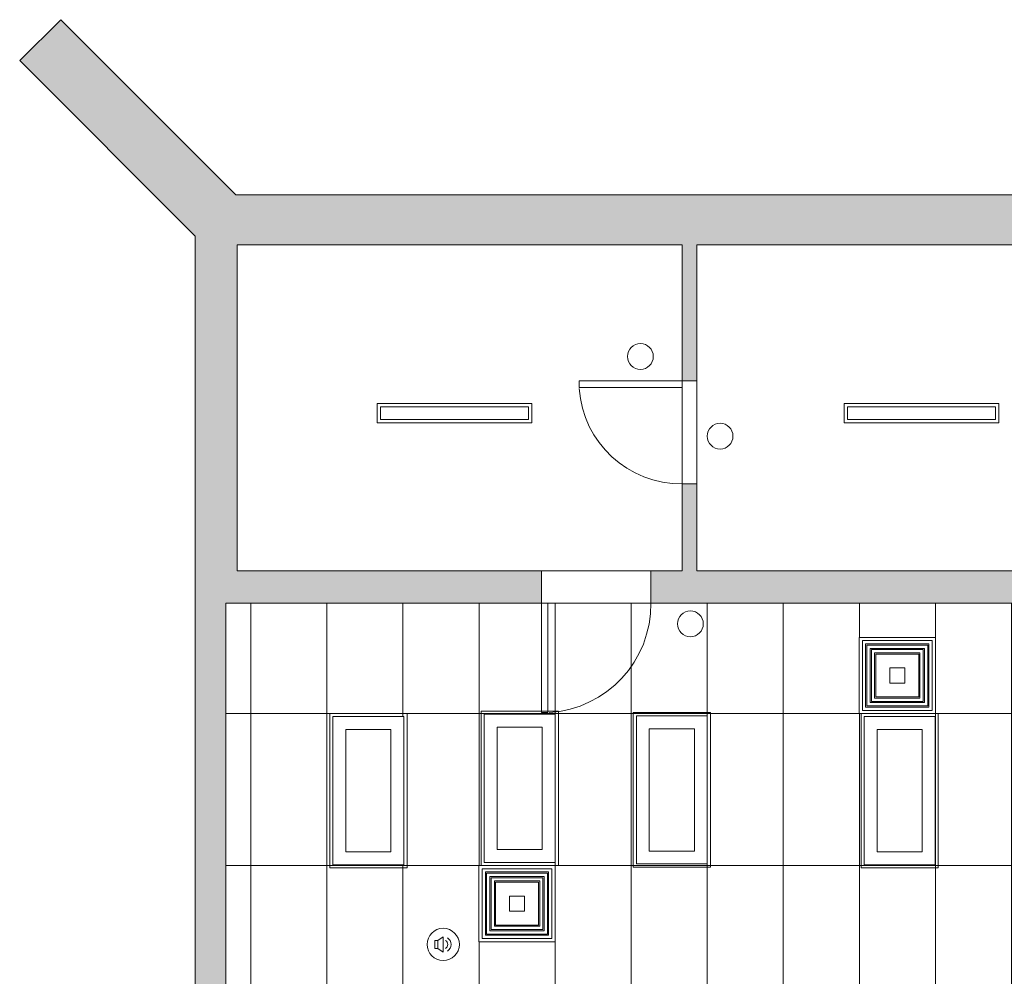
# Model space of a CAD drawing. Header units: inches. Extents: x -294 to 1117, y -522 to 519.
# Tile 7 of 12: x -294 to 12, y 221 to 519. Entities that reach past the tile are written whole.
import ezdxf

# ---------------------------------------------------------------- set-up
doc = ezdxf.new("R2010")
doc.units = ezdxf.units.IN
doc.header["$MEASUREMENT"] = 0
doc.linetypes.add('Dash', pattern=[0.23622, 0.11811, -0.11811])
for name, color, linetype, lineweight in [('A-CLNG', 13, 'Continuous', 9), ('A-CLNG-PATT', 13, 'Continuous', 9), ('A-DOOR', 31, 'Continuous', 9), ('A-WALL', 90, 'Continuous', 9), ('A-WALL-PATT', 111, 'Continuous', 9), ('E-LITE-EQPM', 6, 'Continuous', 9), ('M-EQPM', 90, 'Continuous', 9), ('Q-SPCQ', 2, 'Continuous', 9)]:
    doc.layers.add(name, color=color, linetype=linetype, lineweight=lineweight)

# ---------------------------------------------------------------- blocks, each defined once
blk = doc.blocks.new('Planitar - Single Door_Flush Panel - 2_-10_ x 6_-8_-4177930-Main Floor')
at = {"layer": 'A-DOOR', "lineweight": 18}
for p, q in [((14.99, 5), (14.99, 39)), ((17, 39), (14.99, 39)), ((17, 5), (17, 39)), ((17, 5), (14.99, 5))]:
    blk.add_line(p, q, dxfattribs=at)
at = {"layer": 'A-DOOR'}
blk.add_arc((16.77, 5.3), 33.77, 93.7425, 180.5091, dxfattribs=at)
blk = doc.blocks.new('Planitar - Single Door_Flush Panel - 2_-8_ x 6_-8_-4177996-Main Floor')
at = {"layer": 'A-DOOR', "lineweight": 18}
for p, q in [((13.99, 2.25), (13.99, 34.25)), ((16, 34.25), (13.99, 34.25)), ((16, 2.25), (16, 34.25)), ((16, 2.25), (13.99, 2.25))]:
    blk.add_line(p, q, dxfattribs=at)
at = {"layer": 'A-DOOR'}
blk.add_arc((15.77, 2.55), 31.77, 93.8608, 180.5412, dxfattribs=at)
blk = doc.blocks.new('Recessed Fluorescent Light - Default 1-V3-Main Floor')
at = {"layer": 'E-LITE-EQPM'}
for p, q in [((-24, -12), (-24, 12)), ((-24, 12), (23.96, 12)), ((23, 11), (-23, 11)), ((-23, 11), (-23, -11)), ((23, 0), (23, 11)), ((-19, -7), (-19, 7)), ((-19, 7), (19, 7)), ((19, 7), (19, -7)), ((23, -11), (23, 0)), ((19, -7), (-19, -7)), ((24, -12), (-24, -12)), ((-23, -11), (23, -11)), ((24, -11.08), (24, -12))]:
    blk.add_line(p, q, dxfattribs=at)
blk = doc.blocks.new('Recessed Fluorescent Light - Default 1-V2-Main Floor')
at = {"layer": 'E-LITE-EQPM'}
for p, q in [((-24, -12), (-24, 12)), ((-24, 12), (24, 12)), ((23, 11), (-23, 11)), ((-23, 11), (-23, -11)), ((23, 0), (23, 11)), ((24, 12), (24, 0)), ((-19, -7), (-19, 7)), ((-19, 7), (19, 7)), ((19, 7), (19, -7)), ((23, -11), (23, 0)), ((24, 0), (24, -12)), ((19, -7), (-19, -7)), ((24, -12), (-24, -12)), ((-23, -11), (23, -11))]:
    blk.add_line(p, q, dxfattribs=at)
blk = doc.blocks.new('Recessed Fluorescent Light - Default 1-V4-Main Floor')
at = {"layer": 'E-LITE-EQPM'}
for p, q in [((-24, 12), (24, 12)), ((23, 11), (-23, 11)), ((-23, 11), (-23, -11)), ((23, 0), (23, 11)), ((24, 12), (24, 0)), ((-19, -7), (-19, 7)), ((-19, 7), (19, 7)), ((19, 7), (19, -7)), ((23, -11), (23, 0)), ((24, 0), (24, -12)), ((19, -7), (-19, -7)), ((-24, -12), (-24, -11.01)), ((24, -12), (-24, -12)), ((-23, -11), (23, -11))]:
    blk.add_line(p, q, dxfattribs=at)
blk = doc.blocks.new('Speaker - Default 1-4277320-Main Floor')
at = {"layer": 'Q-SPCQ'}
for p, q in [((-2.66, -1.25), (-2.66, 1.25)), ((-2.66, 1.25), (-1.66, 1.25)), ((-1.66, 1.25), (0, 2.37)), ((-1.66, 1.25), (-1.66, -1.25)), ((0, 2.37), (0, -2.37)), ((-1.66, -1.25), (-2.66, -1.25)), ((-1.66, -1.25), (0, -2.37))]:
    blk.add_line(p, q, dxfattribs=at)
for centre, radius, start, end in [((0, 0), 5, 360, 180), ((0, 0), 5, 0, 180), ((0, 0), 5, 180, 360), ((-0.09, 0), 1.51, 303.8783, 56.1217), ((-0.09, 0), 2.51, 303.8783, 56.1217), ((0, 0), 5, 180, 360)]:
    blk.add_arc(centre, radius, start, end, dxfattribs=at)
blk = doc.blocks.new('Ceiling Mounted Fluorescent Light - Default 1-V17-Main Floor')
at = {"layer": 'E-LITE-EQPM'}
for p, q in [((-24, -3), (-24, 3)), ((-24, 3), (24, 3)), ((23, 2), (-23, 2)), ((-23, 2), (-23, -2)), ((23, 0), (23, 2)), ((24, 3), (24, 0)), ((24, -3), (-24, -3)), ((-23, -2), (23, -2)), ((23, -2), (23, 0)), ((24, 0), (24, -3))]:
    blk.add_line(p, q, dxfattribs=at)
blk = doc.blocks.new('Ceiling Diffuser - Default 1-4278536-Main Floor')
at = {"layer": 'M-EQPM'}
for p, q in [((-11.81, -11.81), (-11.81, 11.81)), ((-11.81, 11.81), (11.81, 11.81)), ((10.83, 10.83), (-10.83, 10.83)), ((-10.83, 10.83), (-10.83, -10.83)), ((-9.83, -9.83), (-9.83, 9.83)), ((-9.83, 9.83), (9.83, 9.83)), ((9.43, 9.43), (-9.43, 9.43)), ((-9.43, 9.43), (-9.43, -9.43)), ((9.43, -9.43), (9.43, 9.43)), ((9.83, 9.83), (9.83, -9.83)), ((10.83, -10.83), (10.83, 10.83)), ((11.81, 11.81), (11.81, -11.81)), ((-8.43, -8.43), (-8.43, 8.43)), ((-8.43, 8.43), (8.43, 8.43)), ((8.04, 8.04), (-8.04, 8.04)), ((-8.04, 8.04), (-8.04, -8.04)), ((-7.04, -7.04), (-7.04, 7.04)), ((-7.04, 7.04), (7.04, 7.04)), ((6.64, 6.65), (-6.64, 6.65)), ((-6.64, 6.65), (-6.64, -6.65)), ((6.64, -6.65), (6.64, 6.65)), ((7.04, 7.04), (7.04, -7.04)), ((8.04, -8.04), (8.04, 8.04)), ((8.43, 8.43), (8.43, -8.43)), ((-2.36, 2.36), (2.36, 2.36)), ((-2.36, -2.36), (-2.36, 2.36)), ((2.36, 2.36), (2.36, -2.36)), ((2.36, -2.36), (-2.36, -2.36)), ((8.43, -8.43), (-8.43, -8.43)), ((-8.04, -8.04), (8.04, -8.04)), ((7.04, -7.04), (-7.04, -7.04)), ((-6.64, -6.65), (6.64, -6.65)), ((11.81, -11.81), (-11.81, -11.81)), ((-10.83, -10.83), (10.83, -10.83)), ((9.83, -9.83), (-9.83, -9.83)), ((-9.43, -9.43), (9.43, -9.43))]:
    blk.add_line(p, q, dxfattribs=at)

msp = doc.modelspace()

# ---------------------------------------------------------------- hatches: boundary and pattern name
at = {"layer": 'A-CLNG-PATT', "linetype": 'Dash', "lineweight": 18}
h = msp.add_hatch(dxfattribs=at)
h.set_pattern_fill('FP_1', color=256, style=0, pattern_type=2)
h.set_pattern_definition([(270, (-57.07, 114.104), (-23.622, -1e-15), []), (180, (-57.07, 114.104), (6e-15, 47.244), [])])
h.paths.add_polyline_path([(-184.51, -344.38), (-146.05, -344.38), (-112.16, -310.5), (-112.16, -179.38), (-131.16, -179.38), (-131.16, -172.38), (-87.66, -172.38), (-87.66, -56.38), (-119.66, -56.38), (-119.66, -0.13), (-87.66, -0.13), (-87.66, 29.37), (-132.41, 29.37), (-132.41, 36.37), (91.09, 36.37), (91.09, 132.37), (-66.41, 132.37), (-66.41, 170.62), (-58.41, 170.62), (-58.41, 139.37), (74.09, 139.37), (74.09, 253.37), (81.09, 253.37), (81.09, 141.87), (228.84, 141.87), (228.84, 227.12), (127.34, 227.12), (127.34, 260.62), (131.84, 260.62), (131.84, 231.62), (228.84, 231.62), (228.84, 302.37), (126.09, 302.37), (126.09, 337.37), (-230.16, 337.37), (-230.16, 97.62), (-170.16, 97.62), (-170.16, 93.12), (-277.91, 93.12), (-277.91, -14.38), (-207.66, -14.38), (-207.66, -344.38), (-185.63, -344.38)], flags=0)
h.paths.add_polyline_path([(-150.66, -263.38), (-150.66, -217.38), (-128.66, -217.38), (-128.66, -263.38)], flags=0)
h.paths.add_polyline_path([(-150.65, -215.69), (-151.47, -215.69), (-151.47, -192.07), (-127.85, -192.07), (-127.9, -215.69), (-150.49, -215.69)], flags=0)
h.paths.add_polyline_path([(-130.23, -214.71), (-128.84, -214.71), (-128.84, -193.06), (-150.49, -193.06), (-150.49, -214.71), (-149.1, -214.71)], flags=0)
h.paths.add_polyline_path([(-130.23, -213.71), (-149.49, -213.71), (-149.49, -194.06), (-129.84, -194.06), (-129.84, -213.71)], flags=0)
h.paths.add_polyline_path([(-130.23, -213.31), (-130.23, -194.45), (-149.1, -194.45), (-149.09, -213.31), (-130.47, -213.31)], flags=0)
h.paths.add_polyline_path([(-147.7, -212.31), (-148.09, -212.31), (-148.09, -195.45), (-131.23, -195.45), (-131.23, -212.31), (-131.62, -212.31)], flags=0)
h.paths.add_polyline_path([(-147.7, -211.92), (-131.62, -211.92), (-131.62, -195.84), (-147.7, -195.84), (-147.7, -211.92)], flags=0)
h.paths.add_polyline_path([(-133.02, -210.92), (-146.7, -210.92), (-146.7, -196.84), (-132.62, -196.84), (-132.62, -210.92)], flags=0)
h.paths.add_polyline_path([(-146.31, -210.53), (-133.02, -210.53), (-133.02, -197.24), (-146.31, -197.24), (-146.31, -210.53)], flags=0)
h.paths.add_polyline_path([(-150.41, -168.38), (-150.41, -122.38), (-128.41, -122.38), (-128.41, -168.38), (-131.16, -168.38)], flags=0)
h.paths.add_polyline_path([(-149.74, -98.63), (-151.16, -98.63), (-151.11, -75.13), (-127.66, -75.13), (-127.66, -98.63), (-128.41, -98.63)], flags=0)
h.paths.add_polyline_path([(-128.41, -74.13), (-150.41, -74.13), (-150.41, -28.13), (-128.41, -28.13), (-128.41, -61.98)], flags=0)
h.paths.add_polyline_path([(-128.41, -27.13), (-150.41, -27.13), (-150.41, 18.87), (-128.41, 18.87), (-128.41, -1.66)], flags=0)
h.paths.add_polyline_path([(-174.29, 19.62), (-174.79, 19.62), (-174.79, 43.12), (-151.29, 43.12), (-151.29, 19.62), (-173.66, 19.62)], flags=0)
h.paths.add_polyline_path([(-245.91, 19.87), (-245.91, 65.87), (-223.91, 65.87), (-223.91, 19.87), (-225.38, 19.87)], flags=0)
h.paths.add_polyline_path([(37.09, 66.68), (13.47, 66.68), (13.47, 90.3), (37.09, 90.3), (37.09, 67.62)], flags=0)
h.paths.add_polyline_path([(-224.14, 66.86), (-246.05, 66.86), (-246.05, 90.48), (-222.43, 90.48), (-222.43, 66.86), (-223.41, 66.86)], flags=0)
h.paths.add_polyline_path([(60.09, 67.62), (38.09, 67.67), (38.09, 113.62), (60.09, 113.62), (60.09, 78.77)], flags=0)
h.paths.add_polyline_path([(-10.41, 67.62), (-56.41, 67.62), (-56.41, 89.62), (-10.41, 89.62), (-10.41, 67.67)], flags=0)
h.paths.add_polyline_path([(-58.41, 67.62), (-104.41, 67.62), (-104.41, 89.62), (-58.41, 89.62), (-58.41, 78.77)], flags=0)
h.paths.add_polyline_path([(36.1, 67.67), (36.1, 89.32), (14.45, 89.32), (14.45, 67.67), (35.1, 67.67)], flags=0)
h.paths.add_polyline_path([(-225.38, 67.84), (-223.41, 67.84), (-223.41, 89.5), (-245.06, 89.5), (-245.06, 67.84), (-243.67, 67.84)], flags=0)
h.paths.add_polyline_path([(35.1, 68.67), (15.45, 68.67), (15.45, 88.32), (35.1, 88.32), (35.1, 68.97)], flags=0)
h.paths.add_polyline_path([(-244.06, 68.84), (-244.06, 88.5), (-224.41, 88.5), (-224.41, 68.84), (-243.67, 68.84)], flags=0)
h.paths.add_polyline_path([(17.24, 69.06), (34.71, 69.06), (34.71, 87.93), (15.84, 87.93), (15.85, 69.06), (16.84, 69.06)], flags=0)
h.paths.add_polyline_path([(-224.8, 69.24), (-224.8, 88.1), (-243.67, 88.1), (-243.67, 69.24), (-225.38, 69.24)], flags=0)
h.paths.add_polyline_path([(18.32, 70.06), (16.84, 70.06), (16.84, 86.93), (33.71, 86.93), (33.71, 70.06), (32.7, 70.06)], flags=0)
h.paths.add_polyline_path([(-242.28, 70.24), (-242.67, 70.24), (-242.67, 87.1), (-225.8, 87.1), (-225.8, 70.24), (-226.2, 70.24)], flags=0)
h.paths.add_polyline_path([(31.92, 70.45), (33.32, 70.45), (33.31, 86.53), (17.24, 86.53), (17.24, 70.45), (31.84, 70.45)], flags=0)
h.paths.add_polyline_path([(-240.88, 70.63), (-226.2, 70.63), (-226.2, 86.71), (-242.28, 86.71), (-242.27, 70.63), (-241.27, 70.63)], flags=0)
h.paths.add_polyline_path([(29.63, 71.45), (18.24, 71.45), (18.24, 85.53), (32.32, 85.53), (32.32, 71.45), (31.92, 71.45)], flags=0)
h.paths.add_polyline_path([(-227.59, 71.63), (-241.27, 71.63), (-241.27, 85.71), (-227.2, 85.71), (-227.2, 71.63)], flags=0)
h.paths.add_polyline_path([(18.63, 71.85), (31.92, 71.85), (31.91, 85.14), (18.63, 85.14), (18.63, 71.85)], flags=0)
h.paths.add_polyline_path([(-240.88, 72.03), (-227.59, 72.03), (-227.59, 85.32), (-240.88, 85.31), (-240.88, 72.03)], flags=0)
h.paths.add_polyline_path([(-128.81, 113.62), (-151.81, 113.62), (-151.81, 137.12), (-128.31, 137.12), (-128.31, 113.62)], flags=0)
h.paths.add_polyline_path([(-152.66, 114.37), (-174.66, 114.37), (-174.66, 160.37), (-152.66, 160.37), (-152.66, 118.99)], flags=0)
h.paths.add_polyline_path([(-209.54, 118.66), (-230.11, 118.66), (-230.11, 212.91), (-184.11, 212.91), (-184.11, 118.66), (-209.08, 118.66)], flags=0)
h.paths.add_polyline_path([(-137.42, 144.87), (-138.66, 144.87), (-138.66, 149.37), (-114.16, 149.37), (-114.16, 144.87), (-128.81, 144.87)], flags=0)
h.paths.add_polyline_path([(152.55, 161.62), (132.14, 161.62), (132.14, 185.12), (155.64, 185.12), (155.64, 208.62), (179.14, 208.62), (179.14, 161.62), (154, 161.62)], flags=0)
h.paths.add_polyline_path([(-140.08, 161.87), (-146.14, 161.9), (-146.17, 162.49), (-146.64, 162.49), (-146.61, 163.99), (-146.14, 163.99), (-146.14, 164.62), (-133.14, 164.61), (-133.14, 163.99), (-132.64, 163.99), (-132.64, 162.49), (-133.14, 162.49), (-133.14, 161.87), (-133.99, 161.87)], flags=0)
h.paths.add_polyline_path([(201.84, 161.87), (179.84, 161.87), (179.84, 207.87), (201.84, 207.87), (201.84, 199.42)], flags=0)
h.paths.add_polyline_path([(131.09, 161.87), (109.09, 161.87), (109.09, 207.87), (131.09, 207.87), (131.09, 162.12)], flags=0)
h.paths.add_polyline_path([(36.34, 161.87), (14.34, 161.87), (14.34, 207.87), (36.34, 207.87), (36.34, 170.37)], flags=0)
h.paths.add_polyline_path([(-152.66, 161.87), (-174.66, 161.87), (-174.66, 207.87), (-152.66, 207.87), (-152.66, 199.42)], flags=0)
h.paths.add_polyline_path([(-81.53, 162.12), (-103.53, 162.12), (-103.53, 208.12), (-81.53, 208.12), (-81.53, 185.53)], flags=0)
h.paths.add_polyline_path([(-10.66, 162.12), (-32.66, 162.12), (-32.66, 208.12), (-10.66, 208.12), (-10.66, 184.24)], flags=0)
h.paths.add_polyline_path([(-129.97, 162.29), (-130.64, 162.37), (-131.35, 162.61), (-132.13, 163.2), (-132.31, 163.42), (-132.67, 164.14), (-132.8, 164.57), (-132.82, 165.21), (-132.73, 165.83), (-127.47, 164.23), (-127.91, 163.41), (-128.2, 163.06), (-128.72, 162.68), (-129.41, 162.38), (-129.87, 162.31)], flags=0)
h.paths.add_polyline_path([(-149.32, 162.29), (-149.58, 162.34), (-150.07, 162.44), (-150.78, 162.83), (-151.26, 163.25), (-151.6, 163.77), (-151.79, 164.23), (-146.56, 165.81), (-146.47, 164.87), (-146.49, 164.55), (-146.74, 163.84), (-147.1, 163.26), (-147.46, 162.94), (-148.04, 162.54), (-148.97, 162.3), (-149.17, 162.3)], flags=0)
h.paths.add_polyline_path([(67.06, 170.37), (42.59, 170.37), (42.59, 198.37), (70.84, 198.37), (70.84, 170.37)], flags=0)
h.paths.add_polyline_path([(13.65, 184.93), (-9.97, 184.93), (-9.97, 208.55), (13.65, 208.55), (13.65, 185.92)], flags=0)
h.paths.add_polyline_path([(-57.01, 185.53), (-80.51, 185.53), (-80.51, 209.03), (-33.51, 209.03), (-33.51, 185.53), (-56.98, 185.53)], flags=0)
h.paths.add_polyline_path([(2.34, 185.92), (12.66, 185.92), (12.66, 207.57), (-8.99, 207.57), (-8.99, 185.92), (-6.05, 185.92)], flags=0)
h.paths.add_polyline_path([(-6.05, 186.92), (-7.99, 186.92), (-7.99, 206.57), (11.66, 206.57), (11.66, 186.92), (2.89, 186.92)], flags=0)
h.paths.add_polyline_path([(11.27, 187.31), (11.22, 206.18), (-7.6, 206.18), (-7.59, 187.31), (10.27, 187.31)], flags=0)
h.paths.add_polyline_path([(10.27, 188.31), (-6.59, 188.31), (-6.59, 205.18), (10.27, 205.18), (10.27, 188.7)], flags=0)
h.paths.add_polyline_path([(-6.2, 188.7), (9.88, 188.7), (9.83, 204.78), (-6.2, 204.78), (-6.2, 199.42)], flags=0)
h.paths.add_polyline_path([(4.41, 189.7), (-5.2, 189.7), (-5.2, 203.78), (8.88, 203.78), (8.88, 189.7), (8.48, 189.7)], flags=0)
h.paths.add_polyline_path([(8.48, 190.1), (8.44, 203.39), (-4.81, 203.39), (-4.81, 190.1), (4.63, 190.1)], flags=0)
h.paths.add_polyline_path([(188.91, 214.37), (186.98, 214.37), (186.98, 222.37), (194.98, 222.37), (194.98, 214.37), (189.19, 214.37)], flags=0)
h.paths.add_polyline_path([(-127.94, 232.21), (-151.56, 232.21), (-151.56, 255.84), (-127.94, 255.84), (-127.94, 233.2)], flags=0)
h.paths.add_polyline_path([(-149.18, 233.2), (-128.92, 233.2), (-128.92, 254.85), (-150.58, 254.85), (-150.57, 233.2), (-149.58, 233.2)], flags=0)
h.paths.add_polyline_path([(-149.58, 234.2), (-149.58, 253.85), (-129.92, 253.85), (-129.92, 234.2), (-149.18, 234.2)], flags=0)
h.paths.add_polyline_path([(-131.32, 234.59), (-130.32, 234.59), (-130.36, 253.46), (-149.18, 253.46), (-149.18, 234.59), (-131.71, 234.59)], flags=0)
h.paths.add_polyline_path([(-131.32, 235.59), (-148.18, 235.59), (-148.18, 252.46), (-131.32, 252.46), (-131.32, 235.99)], flags=0)
h.paths.add_polyline_path([(-146.39, 235.99), (-131.71, 235.99), (-131.75, 252.06), (-147.79, 252.06), (-147.78, 235.99), (-146.79, 235.99)], flags=0)
h.paths.add_polyline_path([(-137.95, 236.99), (-146.79, 236.99), (-146.79, 251.06), (-132.71, 251.06), (-132.71, 236.99), (-133.1, 236.99)], flags=0)
h.paths.add_polyline_path([(-133.1, 237.38), (-133.14, 250.67), (-146.39, 250.67), (-146.39, 237.38), (-137.75, 237.38)], flags=0)
h.paths.add_polyline_path([(186.98, 239.37), (186.98, 247.37), (194.98, 247.37), (194.98, 239.37), (187, 239.37)], flags=0)
h.paths.add_polyline_path([(186.98, 252.62), (143.84, 252.62), (143.84, 258.62), (191.84, 258.62), (191.84, 252.62), (187.48, 252.62)], flags=0)
h.paths.add_polyline_path([(-9.91, 256.12), (-31.91, 256.12), (-31.91, 302.12), (-9.91, 302.12), (-9.91, 279.86)], flags=0)
h.paths.add_polyline_path([(-174.91, 256.12), (-196.91, 256.12), (-196.91, 302.12), (-174.91, 302.12), (-174.91, 279.86)], flags=0)
h.paths.add_polyline_path([(106.84, 256.37), (84.84, 256.37), (84.84, 302.37), (106.84, 302.37), (106.84, 279.86)], flags=0)
h.paths.add_polyline_path([(59.09, 256.37), (37.09, 256.37), (37.09, 302.37), (59.09, 302.37), (59.09, 279.86)], flags=0)
h.paths.add_polyline_path([(-102.66, 256.37), (-102.66, 302.37), (-80.66, 302.37), (-80.66, 256.37)], flags=0)
h.paths.add_polyline_path([(-128.92, 256.84), (-149.91, 256.84), (-149.91, 302.84), (-127.91, 302.84), (-127.94, 256.84)], flags=0)
h.paths.add_polyline_path([(-32.47, 303.08), (-33.45, 303.08), (-33.45, 326.7), (-9.83, 326.7), (-9.83, 303.08), (-30.42, 303.08)], flags=0)
h.paths.add_polyline_path([(-11.81, 304.06), (-10.81, 304.06), (-10.81, 325.72), (-32.47, 325.72), (-32.46, 304.06), (-12.21, 304.06)], flags=0)
h.paths.add_polyline_path([(-31.47, 305.06), (-31.47, 324.72), (-11.81, 324.72), (-11.81, 305.06), (-31.07, 305.06)], flags=0)
h.paths.add_polyline_path([(32.99, 305.4), (32.9, 306.36), (32.91, 306.67), (33.17, 307.39), (33.53, 307.97), (33.88, 308.29), (34.46, 308.69), (35.39, 308.93), (35.87, 308.91), (36.5, 308.79), (37.21, 308.4), (37.68, 307.99), (38.03, 307.47), (38.25, 307.01), (33.04, 305.42)], flags=0)
h.paths.add_polyline_path([(19.15, 305.4), (13.89, 307.01), (14.33, 307.83), (14.63, 308.18), (15.14, 308.56), (15.84, 308.85), (16.57, 308.94), (17.07, 308.87), (17.78, 308.62), (18.55, 308.04), (18.8, 307.7), (19.1, 307.1), (19.23, 306.67), (19.23, 305.94), (19.16, 305.43)], flags=0)
h.paths.add_polyline_path([(-12.21, 305.46), (-12.25, 324.32), (-31.07, 324.32), (-31.07, 305.46), (-13.21, 305.46)], flags=0)
h.paths.add_polyline_path([(-13.6, 306.46), (-30.07, 306.46), (-30.07, 323.32), (-13.21, 323.32), (-13.21, 306.46)], flags=0)
h.paths.add_polyline_path([(30.5, 306.62), (19.57, 306.63), (19.57, 307.24), (19.07, 307.24), (19.07, 308.74), (19.57, 308.74), (19.57, 309.37), (32.57, 309.37), (32.57, 308.74), (33.07, 308.74), (33.04, 307.24), (32.57, 307.24), (32.57, 306.62)], flags=0)
h.paths.add_polyline_path([(-28.68, 306.85), (-13.6, 306.85), (-13.64, 322.93), (-29.68, 322.93), (-29.67, 306.85)], flags=0)
h.paths.add_polyline_path([(-14.99, 307.85), (-28.68, 307.85), (-28.68, 321.93), (-14.6, 321.93), (-14.6, 307.85)], flags=0)
h.paths.add_polyline_path([(-28.28, 308.25), (-14.99, 308.25), (-15.04, 321.54), (-28.28, 321.54), (-28.28, 308.25)], flags=0)
at = {"layer": 'A-WALL-PATT'}
for points in [[(-239.66, 451.3), (-239.66, 464.12), (-227.02, 464.12), (-281.47, 518.57), (-294.2, 505.84)], [(-226.66, 342.37), (-226.66, 464.12), (-239.66, 464.12), (-239.66, 342.37), (-230.16, 342.37)], [(55.09, 448.62), (55.09, 464.12), (-226.66, 464.12), (-226.66, 448.62), (52.84, 448.62)], [(-230.16, 103.12), (-230.16, 342.37), (-239.66, 342.37), (-239.66, 103.12)]]:
    msp.add_hatch(color=9, dxfattribs=at).paths.add_polyline_path(points, flags=0)
h = msp.add_hatch(color=9, dxfattribs=at)
h.paths.add_polyline_path([(-83.91, 347.37), (-83.91, 374.37), (-88.41, 374.37), (-88.41, 347.37)], flags=0)
h.paths.add_polyline_path([(-83.91, 406.37), (-83.91, 448.62), (-88.41, 448.62), (-88.41, 406.37)], flags=0)
h = msp.add_hatch(color=9, dxfattribs=at)
h.paths.add_polyline_path([(52.84, 337.37), (52.84, 347.37), (-98.16, 347.37), (-98.16, 337.37), (18.32, 337.37)], flags=0)
h.paths.add_polyline_path([(-132.16, 337.37), (-132.16, 347.37), (-226.66, 347.37), (-226.66, 342.37), (-230.16, 342.37), (-230.16, 337.37), (-176.64, 337.37)], flags=0)

# ---------------------------------------------------------------- linework, layer by layer
at = {"layer": 'A-CLNG', "linetype": 'Dash'}
for p, q in [((-149.91, 302.84), (-149.91, 256.84)), ((-127.91, 302.84), (-149.91, 302.84)), ((-127.91, 256.84), (-127.91, 302.84)), ((-196.91, 302.12), (-196.91, 256.12)), ((-174.91, 302.12), (-196.91, 302.12)), ((-174.91, 256.12), (-174.91, 302.12)), ((-102.66, 302.37), (-102.66, 256.37)), ((-80.66, 302.37), (-102.66, 302.37)), ((-80.66, 256.37), (-80.66, 302.37)), ((-31.91, 302.12), (-31.91, 256.12)), ((-9.91, 302.12), (-31.91, 302.12)), ((-9.91, 256.12), (-9.91, 302.12)), ((-196.91, 256.12), (-174.91, 256.12)), ((-149.91, 256.84), (-127.91, 256.84)), ((-102.66, 256.37), (-80.66, 256.37)), ((-31.91, 256.12), (-9.91, 256.12))]:
    msp.add_line(p, q, dxfattribs=at)
at = {"layer": 'A-WALL'}
for p, q in [((-294.2, 505.84), (-281.47, 518.57)), ((-281.47, 518.57), (-227.02, 464.12)), ((-239.66, 451.3), (-294.2, 505.84)), ((-227.02, 464.12), (328.86, 464.12)), ((-239.66, 103.12), (-239.66, 451.3)), ((-226.66, 448.62), (-226.66, 347.37)), ((-88.41, 448.62), (-226.66, 448.62)), ((-88.41, 448.62), (-88.41, 347.37)), ((52.84, 448.62), (-83.91, 448.62)), ((-83.91, 347.37), (-83.91, 448.62)), ((-83.91, 406.37), (-88.41, 406.37)), ((-88.41, 374.37), (-83.91, 374.37)), ((-226.66, 347.37), (-88.41, 347.37)), ((-132.16, 347.37), (-132.16, 337.37)), ((-98.16, 337.37), (-98.16, 347.37)), ((-83.91, 347.37), (52.84, 347.37)), ((-230.16, 337.37), (-230.16, 97.62)), ((60.46, 337.37), (-230.16, 337.37))]:
    msp.add_line(p, q, dxfattribs=at)
at = {"layer": 'Q-SPCQ'}
for centre in [(-101.42, 413.96), (-76.67, 389.21), (-85.9, 330.94)]:
    msp.add_circle(centre, 4, dxfattribs=at)

# ---------------------------------------------------------------- block references
at = {"layer": 'A-DOOR'}
for name, p, rotation in [('Planitar - Single Door_Flush Panel - 2_-8_ x 6_-8_-4177996-Main Floor', (-86.16, 390.37), 89.99999999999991), ('Planitar - Single Door_Flush Panel - 2_-10_ x 6_-8_-4177930-Main Floor', (-115.16, 342.37), 180)]:
    msp.add_blockref(name, p, dxfattribs=dict(at, rotation=rotation))
at = {"layer": 'E-LITE-EQPM'}
for p in [(-159.18, 396.37), (-14.16, 396.37)]:
    msp.add_blockref('Ceiling Mounted Fluorescent Light - Default 1-V17-Main Floor', p, dxfattribs=at)
at = {"layer": 'E-LITE-EQPM', "rotation": 89.99999999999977}
for name, p in [('Recessed Fluorescent Light - Default 1-V2-Main Floor', (-185.91, 279.12)), ('Recessed Fluorescent Light - Default 1-V4-Main Floor', (-138.91, 279.84)), ('Recessed Fluorescent Light - Default 1-V2-Main Floor', (-91.66, 279.37)), ('Recessed Fluorescent Light - Default 1-V3-Main Floor', (-20.91, 279.12))]:
    msp.add_blockref(name, p, dxfattribs=at)
at = {"layer": 'M-EQPM'}
for p in [(-21.64, 314.89), (-139.75, 244.03)]:
    msp.add_blockref('Ceiling Diffuser - Default 1-4278536-Main Floor', p, dxfattribs=at)
at = {"layer": 'Q-SPCQ'}
msp.add_blockref('Speaker - Default 1-4277320-Main Floor', (-162.66, 231.37), dxfattribs=at)

doc.saveas('drawing.dxf')
